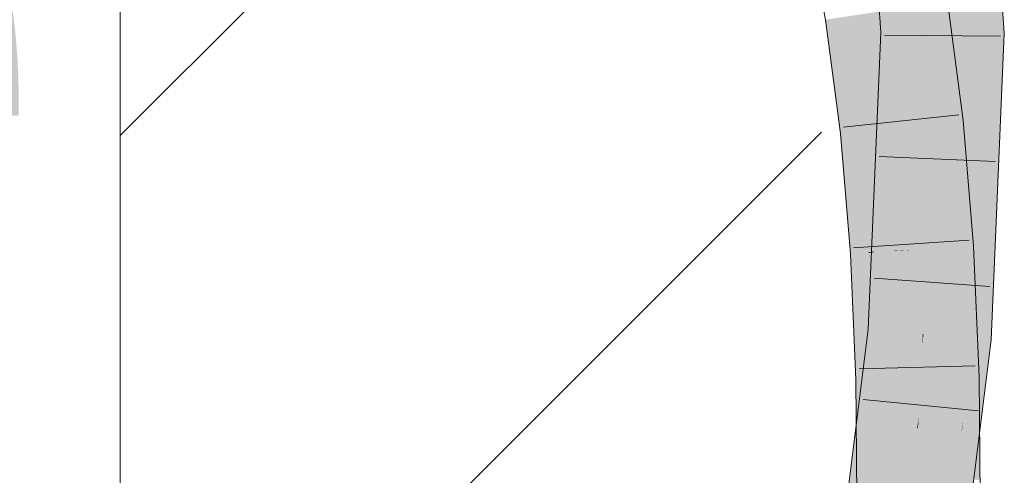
# Model space of a CAD drawing. Extents: x -620 to 300, y 62 to 1112.
# Tile 137 of 256: x 171.492 to 173.487, y 722.212 to 723.134. Entities that reach past the tile are written whole.
import ezdxf
from ezdxf.lldxf.tags import DXFTag

# ---------------------------------------------------------------- set-up
doc = ezdxf.new("R2010")
doc.units = 0
doc.layers.get('0').update_dxf_attribs({"lineweight": 13})
for name, color, linetype, lineweight, true_color in [('E_Detail_Beschriftung', 7, 'Continuous', 13, 0x009900), ('E_Detail_Wandschraffur', 7, 'Continuous', 5, 0xc0c0c0), ('E_Leerrohr 25-A06GA1MY8I', 7, 'Continuous', 9, 0xff8000), ('E_Leerrohr 25-Shading', 7, 'Continuous', 9, 0xff8000)]:
    doc.layers.add(name, color=color, linetype=linetype, lineweight=lineweight, true_color=true_color)
doc.layers.add('E_Detail_Linie_Text_Bem', color=7, linetype='Continuous', lineweight=13)
doc.styles.get("Standard").update_dxf_attribs({"font": 'ARIALN.TTF'})
tags = doc.linetypes.add('fein_strichliert', pattern=[4, 1, -2, 1]).pattern_tags.tags
tags[8:9] = [DXFTag(74, 4), DXFTag(75, 0), DXFTag(340, '0'), DXFTag(46, 0.0), DXFTag(50, 0.0), DXFTag(44, 0.0), DXFTag(45, 0.0)]
tags[6:7] = [DXFTag(74, 4), DXFTag(75, 0), DXFTag(340, '0'), DXFTag(46, 0.0), DXFTag(50, 0.0), DXFTag(44, 0.0), DXFTag(45, 0.0)]
tags[4:5] = [DXFTag(74, 4), DXFTag(75, 0), DXFTag(340, '0'), DXFTag(46, 0.0), DXFTag(50, 0.0), DXFTag(44, 0.0), DXFTag(45, 0.0)]

# ---------------------------------------------------------------- blocks, each defined once
blk = doc.blocks.new('Shading-A06GA12D8I', base_point=(172.0508, 724.3159))
at = {"layer": 'E_Leerrohr 25-Shading', "color": 30, "true_color": 0xf57b00}
for points in [[(173.3431, 723.3818), (173.3249, 723.343), (173.3616, 723.1074), (173.3336, 723.1077)], [(173.3616, 723.1074), (173.45, 723.1066), (173.3431, 723.3818), (173.4309, 723.3924)], [(173.3336, 723.1077), (173.3249, 723.343), (173.3208, 723.1078), (173.3095, 723.3106)], [(173.3208, 723.1078), (173.3095, 723.3106), (173.3125, 723.1078), (173.299, 723.2883)], [(173.3125, 723.1078), (173.299, 723.2883), (173.308, 723.1078), (173.2917, 723.2728)], [(173.2782, 723.1854), (173.308, 723.1078), (173.2894, 723.268), (173.3027, 723.1615)], [(173.2732, 723.1082), (173.2782, 723.1854), (173.2658, 723.2178)], [(173.2732, 723.1082), (173.308, 723.1078), (173.2782, 723.1854)], [(173.3355, 723.1664), (173.2482, 723.1531), (173.3669, 722.9262), (173.279, 722.9169)], [(173.1741, 723.1418), (173.1608, 723.1398), (173.1911, 722.9076)], [(173.2023, 722.9088), (173.1961, 723.1451), (173.1911, 722.9076), (173.1741, 723.1418)], [(173.2131, 722.9099), (173.2094, 723.1472), (173.2023, 722.9088), (173.1961, 723.1451)], [(173.2131, 722.9099), (173.2246, 722.9111), (173.2094, 723.1472), (173.2288, 723.1501)], [(173.2246, 722.9111), (173.279, 722.9169), (173.2288, 723.1501), (173.2482, 723.1531)], [(173.2732, 723.1082), (173.2474, 722.5042), (173.2947, 722.8353)], [(173.308, 723.1078), (173.2732, 723.1082), (173.314, 722.9706), (173.3105, 722.9458)], [(173.3105, 722.9458), (173.2732, 723.1082), (173.2947, 722.8353)], [(173.3162, 722.9209), (173.3125, 723.1078), (173.308, 723.1078)], [(173.3212, 722.6693), (173.3208, 723.1078), (173.3125, 723.1078)], [(173.3336, 723.1077), (173.3208, 723.1078), (173.3229, 722.4977), (173.3213, 722.4978)], [(173.3229, 722.4977), (173.3355, 722.4966), (173.3336, 723.1077), (173.3616, 723.1074)], [(173.3355, 722.4966), (173.4236, 722.4891), (173.3616, 723.1074), (173.45, 723.1066)], [(173.3105, 722.9458), (173.3162, 722.9209), (173.314, 722.9706)], [(173.3195, 722.7526), (173.3162, 722.9209), (173.2947, 722.8353), (173.3105, 722.9458)], [(173.2798, 722.9072), (173.279, 722.9169), (173.2226, 722.6644), (173.223, 722.7079)], [(173.223, 722.7079), (173.279, 722.9169), (173.2246, 722.9111)], [(173.3669, 722.9262), (173.279, 722.9169), (173.3877, 722.6736), (173.2995, 722.668)], [(173.2112, 722.6639), (173.2112, 722.6653), (173.1911, 722.9076), (173.2023, 722.9088)], [(173.2112, 722.6653), (173.2131, 722.9099), (173.2023, 722.9088)], [(173.2131, 722.9099), (173.2112, 722.6639), (173.2246, 722.9111), (173.223, 722.7079)], [(173.2798, 722.9072), (173.2226, 722.6644), (173.2633, 722.6663)], [(173.2633, 722.6663), (173.2797, 722.6671), (173.2798, 722.9072), (173.2931, 722.7461)], [(173.2474, 722.5042), (173.2736, 722.5019), (173.2947, 722.8353), (173.3067, 722.6827)], [(173.3195, 722.7526), (173.2947, 722.8353), (173.3067, 722.6827)], [(173.2797, 722.6671), (173.2995, 722.668), (173.2931, 722.7461)], [(173.3067, 722.6827), (173.3213, 722.4978), (173.3195, 722.7526), (173.3212, 722.6693)], [(173.223, 722.7079), (173.2112, 722.6639), (173.2226, 722.6644)], [(173.2736, 722.5019), (173.3213, 722.4978), (173.3067, 722.6827)], [(173.2226, 722.6644), (173.2112, 722.6639), (173.2226, 722.6632), (173.2113, 722.6625)], [(173.2226, 722.6632), (173.2113, 722.6625), (173.2226, 722.6198)], [(173.2226, 722.6198), (173.2113, 722.6625), (173.2226, 722.4066)], [(173.2633, 722.6663), (173.2226, 722.6644), (173.2633, 722.6657), (173.2226, 722.6632)], [(173.2633, 722.6657), (173.2226, 722.6632), (173.2534, 722.5036), (173.2226, 722.6198)], [(173.2488, 722.4745), (173.3019, 722.6124), (173.2797, 722.6667), (173.2995, 722.668)], [(173.2534, 722.5036), (173.2797, 722.6667), (173.2633, 722.6657)], [(173.2633, 722.6657), (173.2797, 722.6667), (173.2633, 722.6663), (173.2797, 722.6671)], [(173.2797, 722.6667), (173.2995, 722.668), (173.2797, 722.6671)], [(173.3877, 722.6736), (173.2995, 722.668), (173.3993, 722.4105), (173.3109, 722.4086)], [(173.2534, 722.5036), (173.2226, 722.6198), (173.2488, 722.4745), (173.2226, 722.4066)], [(173.2607, 722.4075), (173.3019, 722.6124), (173.2379, 722.407), (173.2488, 722.4745)], [(173.3109, 722.4086), (173.3019, 722.6124), (173.2607, 722.4075)], [(173.1647, 721.8448), (173.2473, 722.3429), (173.2474, 722.5042)], [(173.3213, 722.4978), (173.2473, 722.3429), (173.3011, 722.3073), (173.2472, 722.3102)], [(173.2474, 722.5042), (173.2473, 722.3429), (173.2736, 722.5019)], [(173.2473, 722.3429), (173.3213, 722.4978), (173.2736, 722.5019)], [(173.3213, 722.4978), (173.3011, 722.3073), (173.3204, 722.4757)], [(173.3354, 722.4966), (173.3229, 722.4977), (173.313, 722.3295)], [(173.3177, 722.4088), (173.3229, 722.4977), (173.3204, 722.4757)], [(173.3204, 722.4757), (173.3229, 722.4977), (173.3213, 722.4978)], [(173.2522, 721.8323), (173.3397, 721.8199), (173.3355, 722.4966), (173.4236, 722.4891)], [(173.3354, 722.4966), (173.313, 722.3295), (173.3355, 722.4966), (173.3117, 722.3067)], [(173.2488, 722.4745), (173.2226, 722.4066), (173.2379, 722.407)], [(173.31, 722.3068), (173.3204, 722.4757), (173.3011, 722.3073)], [(173.31, 722.3068), (173.313, 722.3295), (173.3204, 722.4757), (173.3177, 722.4088)], [(173.2379, 722.407), (173.2226, 722.4066), (173.2233, 722.3116)], [(173.2233, 722.3116), (173.2419, 722.3104), (173.2379, 722.407), (173.2607, 722.4075)], [(173.2542, 722.3336), (173.2607, 722.4075), (173.2465, 722.3341)], [(173.2607, 722.4075), (173.2542, 722.3336), (173.3109, 722.4086), (173.3115, 722.3297)], [(173.3999, 722.3238), (173.3993, 722.4105), (173.3115, 722.3297), (173.3109, 722.4086)], [(173.2473, 722.3429), (173.2419, 722.3105), (173.2472, 722.3102)], [(173.2465, 722.3341), (173.224, 722.218), (173.2542, 722.3336), (173.244, 722.2166)], [(173.3115, 722.3297), (173.2542, 722.3336), (173.2808, 722.2138), (173.244, 722.2166)], [(173.3037, 722.2121), (173.3115, 722.3297), (173.2808, 722.2138)], [(173.3117, 722.307), (173.3115, 722.3297), (173.3061, 722.2119), (173.3037, 722.2121)], [(173.3117, 722.3067), (173.313, 722.3295), (173.31, 722.3068)], [(173.4001, 722.3019), (173.3999, 722.3238), (173.3117, 722.307), (173.3115, 722.3297)], [(173.2419, 722.3105), (173.1647, 721.8448), (173.2472, 722.3102), (173.2467, 721.8331)], [(173.2233, 722.3116), (173.224, 722.218), (173.2419, 722.3104)], [(173.2472, 722.3102), (173.2467, 721.8331), (173.3011, 722.3073)], [(173.2467, 721.8331), (173.31, 722.3068), (173.3011, 722.3073)], [(173.3117, 722.3067), (173.31, 722.3068), (173.2522, 721.8323), (173.2467, 721.8331)], [(173.294, 722.0045), (173.2969, 722.0045), (173.3117, 722.307), (173.3124, 722.2114)], [(173.3124, 722.2114), (173.4008, 722.2048), (173.3117, 722.307), (173.4001, 722.3019)], [(173.224, 722.218), (173.2256, 722.0051), (173.244, 722.2166)], [(173.244, 722.2166), (173.2256, 722.0051), (173.2808, 722.2138)], [(173.2898, 722.0046), (173.3037, 722.2121), (173.2256, 722.0051), (173.2808, 722.2138)], [(173.3037, 722.2121), (173.2898, 722.0046), (173.3061, 722.2119), (173.294, 722.0045)]]:
    blk.add_solid(points, dxfattribs=at)
at = {"layer": 'E_Leerrohr 25-Shading', "color": 34, "true_color": 0xb05800}
for points in [[(173.4423, 723.3501), (173.4309, 723.3924), (173.4615, 723.1066), (173.45, 723.1066)], [(173.2658, 723.2178), (173.219, 723.3667), (173.2641, 723.1083), (173.2366, 723.1085)], [(173.452, 723.3141), (173.4423, 723.3501), (173.4668, 723.1065), (173.4615, 723.1066)], [(173.4668, 723.1065), (173.4702, 723.1064), (173.452, 723.3141), (173.4585, 723.2898)], [(173.4585, 723.2898), (173.4702, 723.1064), (173.4628, 723.2737), (173.4718, 723.1064)], [(173.2658, 723.2178), (173.2641, 723.1083), (173.2705, 723.1082)], [(173.2705, 723.1082), (173.2732, 723.1082), (173.2658, 723.2178)], [(173.4675, 723.187), (173.4718, 723.1064), (173.4795, 723.2118), (173.4866, 723.1063)], [(173.3547, 723.1462), (173.3507, 723.1687), (173.3531, 723.0316), (173.3355, 723.1664)], [(173.4033, 722.9301), (173.3717, 723.1719), (173.3934, 722.929), (173.3507, 723.1687)], [(173.1608, 723.1398), (173.1246, 723.1343), (173.1911, 722.9076), (173.1547, 722.9037)], [(173.3934, 722.929), (173.3547, 723.1462), (173.3669, 722.9262), (173.3531, 723.0316)], [(173.2641, 723.1083), (173.2366, 723.1085), (173.2216, 722.5063), (173.211, 722.5073)], [(173.2705, 723.1082), (173.2641, 723.1083), (173.2399, 722.5048), (173.2216, 722.5063)], [(173.2399, 722.5048), (173.2474, 722.5042), (173.2705, 723.1082), (173.2732, 723.1082)], [(173.45, 723.1066), (173.4236, 722.4891), (173.4615, 723.1066), (173.4287, 722.4886)], [(173.4407, 722.6766), (173.4293, 722.4886), (173.4866, 723.1063), (173.46, 722.4859)], [(173.4668, 723.1065), (173.4407, 722.6766), (173.4702, 723.1064)], [(173.4585, 722.9362), (173.4407, 722.6766), (173.4718, 723.1064), (173.4866, 723.1063)], [(173.4668, 723.1065), (173.4615, 723.1066), (173.4418, 722.6943), (173.4415, 722.7297)], [(173.4702, 723.1064), (173.4585, 722.9362), (173.4718, 723.1064)], [(173.3934, 722.929), (173.3669, 722.9262), (173.4237, 722.6758), (173.3877, 722.6736)], [(173.4163, 722.7717), (173.4033, 722.9301), (173.4122, 722.7717), (173.3934, 722.929)], [(173.1911, 722.9076), (173.1547, 722.9037), (173.2113, 722.6625), (173.1747, 722.6602)], [(173.4237, 722.6758), (173.4242, 722.6758), (173.4122, 722.7717), (173.4163, 722.7717)], [(173.4415, 722.7297), (173.4287, 722.4886), (173.4418, 722.6943), (173.4293, 722.4886)], [(173.2112, 722.6625), (173.1747, 722.6602), (173.2042, 722.4062), (173.186, 722.4058)], [(173.2172, 722.4066), (173.2112, 722.6625), (173.2042, 722.4062), (173.2112, 722.6625)], [(173.2226, 722.4066), (173.2113, 722.6625), (173.2172, 722.4066), (173.2112, 722.6625)], [(173.4242, 722.6758), (173.3877, 722.6736), (173.4359, 722.4113), (173.3993, 722.4105)], [(173.2399, 722.5048), (173.2216, 722.5063), (173.1598, 721.8455), (173.1478, 721.8472)], [(173.1598, 721.8455), (173.1647, 721.8448), (173.2399, 722.5048), (173.2474, 722.5042)], [(173.2, 722.3129), (173.2216, 722.5063), (173.1867, 722.3136), (173.211, 722.5073)], [(173.4236, 722.4891), (173.4236, 722.4891), (173.4034, 722.3235), (173.4001, 722.3019)], [(173.46, 722.4859), (173.4034, 722.3235), (173.4367, 722.2999), (173.4008, 722.3018)], [(173.4236, 722.4891), (173.4034, 722.3235), (173.4287, 722.4886)], [(173.4168, 722.4111), (173.4034, 722.3235), (173.4293, 722.4886), (173.46, 722.4859)], [(173.4287, 722.4886), (173.4168, 722.4111), (173.4293, 722.4886)], [(173.2011, 722.3373), (173.2042, 722.4062), (173.1865, 722.3383), (173.186, 722.4058)], [(173.2164, 722.312), (173.2172, 722.4066), (173.2, 722.3129), (173.2042, 722.4062)], [(173.2233, 722.3116), (173.2226, 722.4066), (173.2165, 722.312), (173.2172, 722.4066)], [(173.3999, 722.3238), (173.4366, 722.3213), (173.3993, 722.4105), (173.4359, 722.4113)], [(173.1885, 722.0612), (173.2011, 722.3373), (173.1865, 722.3383)], [(173.4146, 722.2037), (173.3999, 722.3238), (173.4045, 722.2045)], [(173.4366, 722.3213), (173.3999, 722.3238), (173.4375, 722.202), (173.4146, 722.2037)], [(173.4001, 722.3019), (173.4035, 722.2046), (173.3999, 722.3238), (173.4045, 722.2045)], [(173.4034, 722.3235), (173.4001, 722.3019), (173.4008, 722.3018)], [(173.1478, 721.8472), (173.2, 722.3129), (173.1285, 721.8499), (173.1867, 722.3136)], [(173.1958, 722.2202), (173.2157, 722.2186), (173.2, 722.3129), (173.2164, 722.312)], [(173.2157, 722.2186), (173.224, 722.218), (173.2165, 722.312), (173.2233, 722.3116)], [(173.4001, 722.3019), (173.3397, 721.8199), (173.4008, 722.3018), (173.3421, 721.8195)], [(173.4008, 722.3018), (173.3421, 721.8195), (173.4367, 722.2999), (173.376, 721.8147)], [(173.4092, 722.0035), (173.4105, 722.0035), (173.4008, 722.2048), (173.4001, 722.3019)], [(173.1885, 722.0612), (173.214, 722.0052), (173.1958, 722.2202), (173.2157, 722.2186)], [(173.214, 722.0052), (173.2256, 722.0051), (173.2157, 722.2186), (173.224, 722.218)]]:
    blk.add_solid(points, dxfattribs=at)
blk = doc.blocks.new('Referenz-A06GA1N48I')
at = {"layer": 'E_Detail_Linie_Text_Bem', "linetype": 'Continuous', "ltscale": 0.13}
blk.add_line((171.695, 713.5316), (171.695, 725.3316), dxfattribs=at)
at = {"layer": 'E_Detail_Wandschraffur', "linetype": 'fein_strichliert', "ltscale": 0.13}
blk.add_line((171.695, 722.8999), (172.7881, 723.9931), dxfattribs=at)
at = {"layer": 'E_Detail_Wandschraffur', "linetype": 'ByBlock', "ltscale": 0.13}
blk.add_line((171.695, 721.4857), (173.1159, 722.9066), dxfattribs=at)
at = {"layer": 'E_Leerrohr 25-A06GA1MY8I', "linetype": 'Continuous', "ltscale": 0.13}
for p, q in [((173.4866, 723.1063), (173.4672, 723.3968)), ((173.2366, 723.1085), (173.219, 723.3667)), ((173.0951, 723.2949), (173.1246, 723.1342)), ((173.3717, 723.1719), (173.4033, 722.9301)), ((173.1246, 723.1342), (173.1547, 722.9037)), ((173.211, 722.5073), (173.2366, 723.1085)), ((173.4788, 723.1009), (173.2438, 723.1031)), ((173.46, 722.4859), (173.4866, 723.1063)), ((173.1606, 722.9166), (173.3942, 722.9419)), ((173.4033, 722.9301), (173.4242, 722.6759)), ((173.1547, 722.9037), (173.1747, 722.6602)), ((173.4681, 722.8474), (173.2333, 722.857)), ((173.1812, 722.6725), (173.4157, 722.6878)), ((173.1747, 722.6602), (173.186, 722.4058)), ((173.4242, 722.6759), (173.4359, 722.4113)), ((173.4572, 722.5939), (173.2228, 722.6109)), ((173.1285, 721.8499), (173.211, 722.5073)), ((173.376, 721.8147), (173.46, 722.4859)), ((173.1925, 722.4274), (173.4274, 722.4334)), ((173.186, 722.4058), (173.189, 722.0054)), ((173.4359, 722.4113), (173.4389, 722.0033)), ((173.4345, 722.3422), (173.2006, 722.3651))]:
    blk.add_line(p, q, dxfattribs=at)
at = {"layer": 'E_Detail_Beschriftung', "linetype": 'Continuous', "ltscale": 0.13, "insert": (165.7663, 723.8404), "char_height": 1.4, "attachment_point": 1}
blk.add_mtext('{\\fArial Narrow;Endtülle}', dxfattribs=at)

msp = doc.modelspace()

# ---------------------------------------------------------------- block references
at = {"color": 8, "lineweight": 25, "ltscale": 0.25, "true_color": 0x808080}
msp.add_blockref('Referenz-A06GA1N48I', (0, 0), dxfattribs=at)
msp.add_blockref('Shading-A06GA12D8I', (172.0508, 724.3159))

doc.saveas('drawing.dxf')
